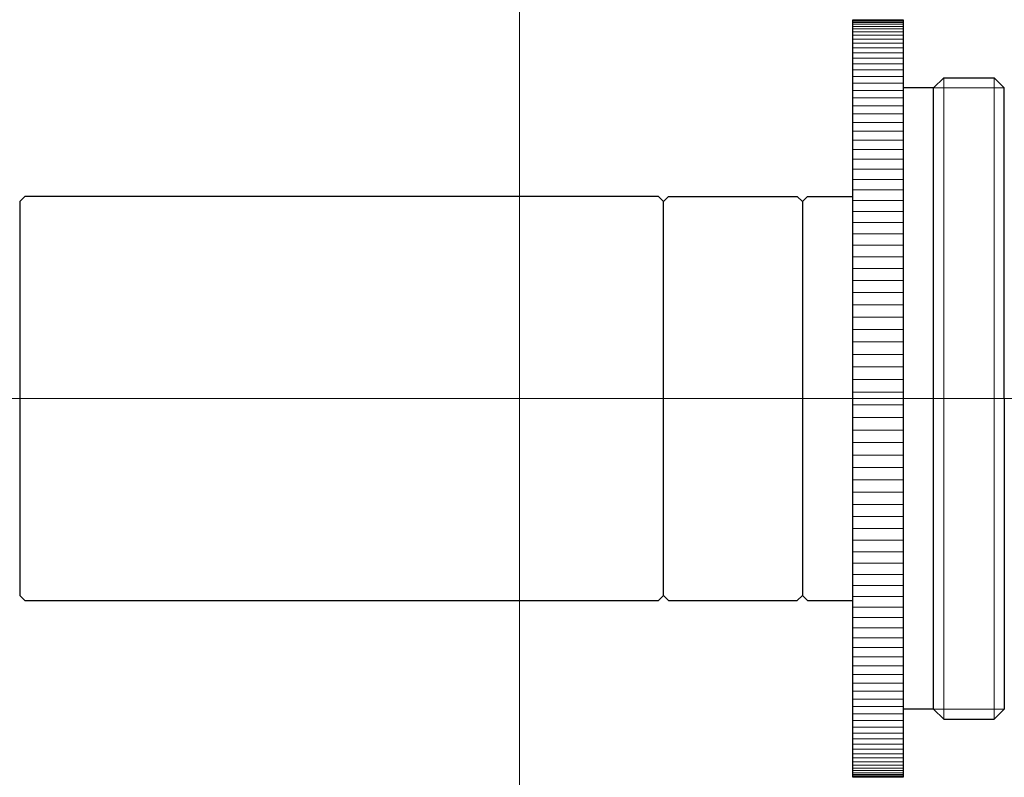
# Model space of a CAD drawing. Header units: millimetres. Extents: x -19.8 to 19.2, y 285 to 315.
import ezdxf

# ---------------------------------------------------------------- set-up
doc = ezdxf.new("R2010")
doc.units = ezdxf.units.MM
doc.header["$LTSCALE"] = 0.25
doc.layers.add('00_補助線', color=252, linetype='Continuous', lineweight=0, plot=False)
for name, color, linetype, lineweight in [('01_外形線', 7, 'Continuous', 30), ('06_面取線', 7, 'Continuous', 9), ('12-中線', 7, 'Continuous', 20), ('13-細線', 7, 'Continuous', 9)]:
    doc.layers.add(name, color=color, linetype=linetype, lineweight=lineweight)

msp = doc.modelspace()

# ---------------------------------------------------------------- linework, layer by layer
at = {"layer": '00_補助線'}
for p, direction in [((0, 0), (0, 1)), ((0, 300), (1, 0))]:
    msp.add_xline(p, direction, dxfattribs=at)
at = {"layer": '01_外形線'}
for p, q in [((13.2, 285), (13.2, 315)), ((13.2, 315), (15.2, 315)), ((15.2, 315), (15.2, 285)), ((16.4, 312.3), (16.8, 312.7)), ((16.8, 312.7), (18.8, 312.7)), ((18.8, 312.7), (19.2, 312.3)), ((16.4, 312.3), (15.2, 312.3)), ((16.4, 287.7), (16.4, 312.3)), ((19.2, 300), (19.2, 312.3)), ((-19.8, 307.8), (-19.6, 308)), ((-19.8, 307.8), (-19.8, 292.2)), ((5.5, 308), (-19.6, 308)), ((5.5, 308), (5.7, 307.8)), ((5.7, 307.8), (5.9, 308)), ((5.7, 292.2), (5.7, 307.8)), ((5.9, 308), (11, 308)), ((11, 308), (11.2, 307.8)), ((11.2, 307.8), (11.4, 308)), ((11.2, 307.8), (11.2, 292.2)), ((11.4, 308), (13.2, 308)), ((19.2, 300), (19.2, 287.7)), ((-19.8, 292.2), (-19.6, 292)), ((5.5, 292), (5.7, 292.2)), ((5.5, 292), (5.7, 292.2)), ((5.7, 292.2), (5.9, 292)), ((11, 292), (11.2, 292.2)), ((11.2, 292.2), (11.4, 292)), ((11.2, 292.2), (11.4, 292)), ((11.2, 292.2), (11.4, 292)), ((-19.6, 292), (5.5, 292)), ((5.9, 292), (11, 292)), ((11.4, 292), (13.2, 292)), ((16.4, 287.7), (15.2, 287.7)), ((16.4, 287.7), (16.8, 287.3)), ((18.8, 287.3), (19.2, 287.7)), ((16.8, 287.3), (18.8, 287.3)), ((15.2, 285), (13.2, 285))]:
    msp.add_line(p, q, dxfattribs=at)
at = {"layer": '06_面取線'}
for p, q in [((16.8, 312.7), (16.8, 287.3)), ((18.8, 287.3), (18.8, 312.7))]:
    msp.add_line(p, q, dxfattribs=at)
at = {"layer": '12-中線'}
for p, q in [((19.2, 312.3), (16.4, 312.3)), ((19.2, 287.7), (16.4, 287.7))]:
    msp.add_line(p, q, dxfattribs=at)
at = {"layer": '13-細線'}
for p, q in [((13.2, 314.978), (15.2, 314.978)), ((13.2, 314.943), (15.2, 314.943)), ((13.2, 314.891), (15.2, 314.891)), ((13.2, 314.822), (15.2, 314.822)), ((13.2, 314.737), (15.2, 314.737)), ((13.2, 314.636), (15.2, 314.636)), ((13.2, 314.519), (15.2, 314.519)), ((13.2, 314.385), (15.2, 314.385)), ((13.2, 314.235), (15.2, 314.235)), ((13.2, 314.07), (15.2, 314.07)), ((13.2, 313.889), (15.2, 313.889)), ((13.2, 313.692), (15.2, 313.692)), ((13.2, 313.48), (15.2, 313.48)), ((13.2, 313.253), (15.2, 313.253)), ((13.2, 313.012), (15.2, 313.012)), ((13.2, 312.756), (15.2, 312.756)), ((13.2, 312.486), (15.2, 312.486)), ((13.2, 312.202), (15.2, 312.202)), ((13.2, 311.904), (15.2, 311.904)), ((13.2, 311.593), (15.2, 311.593)), ((13.2, 311.27), (15.2, 311.27)), ((13.2, 310.934), (15.2, 310.934)), ((13.2, 310.585), (15.2, 310.585)), ((13.2, 310.225), (15.2, 310.225)), ((13.2, 309.854), (15.2, 309.854)), ((13.2, 309.471), (15.2, 309.471)), ((13.2, 309.078), (15.2, 309.078)), ((13.2, 308.675), (15.2, 308.675)), ((13.2, 308.263), (15.2, 308.263)), ((13.2, 307.841), (15.2, 307.841)), ((13.2, 307.41), (15.2, 307.41)), ((13.2, 306.971), (15.2, 306.971)), ((13.2, 306.525), (15.2, 306.525)), ((13.2, 306.071), (15.2, 306.071)), ((13.2, 305.611), (15.2, 305.611)), ((13.2, 305.144), (15.2, 305.144)), ((13.2, 304.671), (15.2, 304.671)), ((13.2, 304.194), (15.2, 304.194)), ((13.2, 303.711), (15.2, 303.711)), ((13.2, 303.225), (15.2, 303.225)), ((13.2, 302.735), (15.2, 302.735)), ((13.2, 302.242), (15.2, 302.242)), ((13.2, 301.746), (15.2, 301.746)), ((13.2, 301.249), (15.2, 301.249)), ((13.2, 300.75), (15.2, 300.75)), ((13.2, 300.25), (15.2, 300.25)), ((13.2, 299.75), (15.2, 299.75)), ((13.2, 299.25), (15.2, 299.25)), ((13.2, 298.751), (15.2, 298.751)), ((13.2, 298.254), (15.2, 298.254)), ((13.2, 297.758), (15.2, 297.758)), ((13.2, 297.265), (15.2, 297.265)), ((13.2, 296.775), (15.2, 296.775)), ((13.2, 296.289), (15.2, 296.289)), ((13.2, 295.806), (15.2, 295.806)), ((13.2, 295.329), (15.2, 295.329)), ((13.2, 294.856), (15.2, 294.856)), ((13.2, 294.389), (15.2, 294.389)), ((13.2, 293.929), (15.2, 293.929)), ((13.2, 293.475), (15.2, 293.475)), ((13.2, 293.029), (15.2, 293.029)), ((13.2, 292.59), (15.2, 292.59)), ((13.2, 292.159), (15.2, 292.159)), ((13.2, 291.737), (15.2, 291.737)), ((13.2, 291.325), (15.2, 291.325)), ((13.2, 290.922), (15.2, 290.922)), ((13.2, 290.529), (15.2, 290.529)), ((13.2, 290.146), (15.2, 290.146)), ((13.2, 289.775), (15.2, 289.775)), ((13.2, 289.415), (15.2, 289.415)), ((13.2, 289.066), (15.2, 289.066)), ((13.2, 288.73), (15.2, 288.73)), ((13.2, 288.407), (15.2, 288.407)), ((13.2, 288.096), (15.2, 288.096)), ((13.2, 287.798), (15.2, 287.798)), ((13.2, 287.514), (15.2, 287.514)), ((13.2, 287.244), (15.2, 287.244)), ((13.2, 286.988), (15.2, 286.988)), ((13.2, 286.747), (15.2, 286.747)), ((13.2, 286.52), (15.2, 286.52)), ((13.2, 286.308), (15.2, 286.308)), ((13.2, 286.111), (15.2, 286.111)), ((13.2, 285.93), (15.2, 285.93)), ((13.2, 285.765), (15.2, 285.765)), ((13.2, 285.615), (15.2, 285.615)), ((13.2, 285.481), (15.2, 285.481)), ((13.2, 285.364), (15.2, 285.364)), ((13.2, 285.263), (15.2, 285.263)), ((13.2, 285.178), (15.2, 285.178)), ((13.2, 285.109), (15.2, 285.109)), ((13.2, 285.057), (15.2, 285.057)), ((13.2, 285.022), (15.2, 285.022))]:
    msp.add_line(p, q, dxfattribs=at)

doc.saveas('drawing.dxf')
